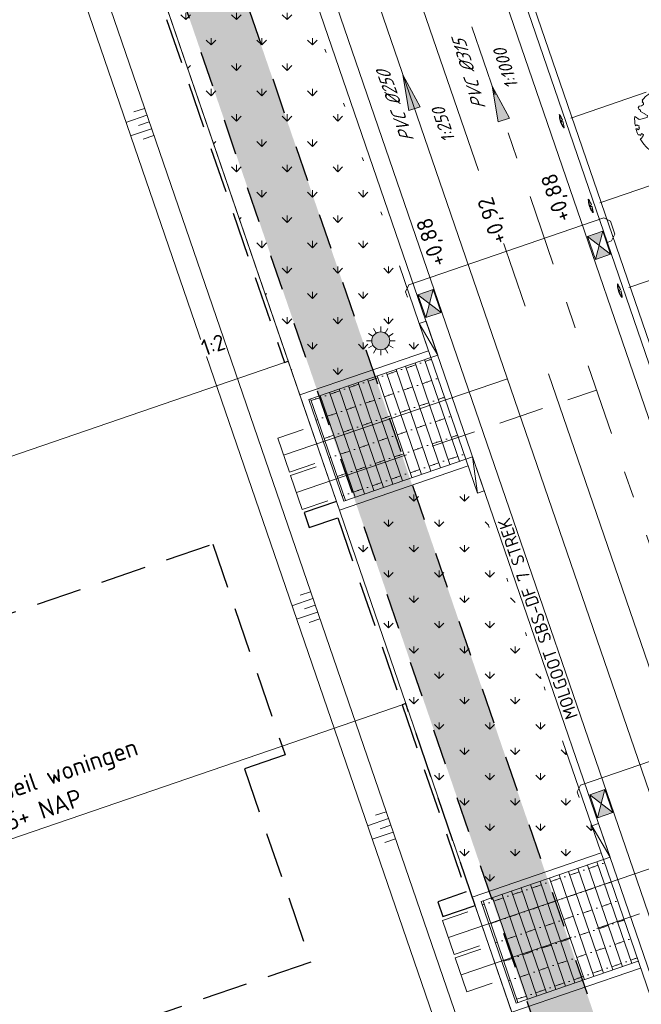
# Model space of a CAD drawing. Header units: metres. Extents: x 264570 to 266133, y 576109 to 577454.
# Tile 98 of 128: x 265496 to 265514, y 576857 to 576885. Entities that reach past the tile are written whole.
import ezdxf
from ezdxf.enums import TextEntityAlignment as Align

# ---------------------------------------------------------------- set-up
doc = ezdxf.new("R2010")
doc.units = ezdxf.units.M
doc.set_wipeout_variables(frame=1)
for name, pattern in [('AM-AS', [16, 10, -2, 2, -2]), ('B-WE-RI-HWA_HUISAANSLUITING_PVC_125-G', [10, 3.25, -0.75, 1.25, -0.75, 1.25, -0.75, 1.25, -0.75]), ('B-WE-RI-HWA_PVC_160-G', [10, 5.5, -4.5]), ('B-WE-RI-HWA_PVC_315-G', [10, 2, -1.125, 0.75, -1.125, 2, -1.125, 0.75, -1.125]), ('B-WE-VH-KANTOPSLUITING_TROTTOIRBAND_RWS_[AFMETINGEN1]-G', [10, 2.5, -1.5, 0, -1.5, 0, -1.5, 0, -1.5, 0, -1.5]), ('DASHED', [19.05, 12.7, -6.35]), ('NLCS-HIDDEN', [4, 2, -2]), ('XX-HIDDEN2', [3.335, 2.225, -1.11])]:
    doc.linetypes.add(name, pattern=pattern)
for name, color, linetype, lineweight in [('B-OI-RI-HWA_KOLK-S', 252, 'Continuous', 9), ('B-WE-AM-AS-WEG-GD', 252, 'AM-AS', 18), ('B-WE-GR-BOOM-S', 252, 'Continuous', 15), ('B-WE-GR-GRAS_BERMKRUIDENMENGSEL-A', 252, 'Continuous', 18), ('B-WE-GW-TALUDARCERING_KORT-G', 252, 'Continuous', 15), ('B-WE-GW-TALUDARCERING_LANG-G', 252, 'Continuous', 15), ('B-WE-KG-GRENS_KADASTRAAL-G', 252, 'KG-KADASTRAAL', 18), ('B-WE-KL-ET_LS_OV_LICHTMAST-S', 252, 'Continuous', 15), ('B-WE-KL-TRACE-A', 252, 'Continuous', 13), ('B-WE-KL-TRACE-GD', 252, 'NLCS-HIDDEN', 25), ('B-WE-OG-TOPOGRAFIE-G', 252, 'Continuous', 15), ('B-WE-RI-DRAINAGE_AFDEKKAP-G', 252, 'Continuous', 18), ('B-WE-RI-DWA_HUISAANSLUITING_PVC_125-G', 252, 'B-WE-RI-DWA_HUISAANSLUITING_PVC_125-G', 18), ('B-WE-RI-DWA_PVC_250-G', 252, 'B-WE-RI-DWA_PVC_250-G', 18), ('B-WE-RI-HWA_HUISAANSLUITING_PVC_125-G', 252, 'B-WE-RI-HWA_HUISAANSLUITING_PVC_125-G', 18), ('B-WE-RI-HWA_KOLKAANSLUITING_PVC_125-G', 252, 'B-WE-RI-HWA_HUISAANSLUITING_PVC_125-G', 18), ('B-WE-RI-HWA_PVC_160-G', 252, 'B-WE-RI-HWA_PVC_160-G', 18), ('B-WE-RI-HWA_PVC_315-G', 252, 'B-WE-RI-HWA_PVC_315-G', 18), ('B-WE-VH-KANTOPSLUITING_ELEMENT_VERLOOPBAND_11-22x25_19-22x16-G', 252, 'Continuous', 18), ('B-WE-VH-KANTOPSLUITING_INRITVERLOOPBAND_19-22X16-G', 252, 'B-WE-VH-KANTOPSLUITING_GAZONBAND_[AFMETINGEN1]-G', 18), ('B-WE-VH-KANTOPSLUITING_OPSLUITBAND_10X20-G', 252, 'B-WE-VH-KANTOPSLUITING_TALUDBAND-G', 18), ('B-WE-VH-KANTOPSLUITING_TROTTOIRBAND_RWS_11-22X25-G', 252, 'B-WE-VH-KANTOPSLUITING_TROTTOIRBAND_RWS_[AFMETINGEN1]-G', 18), ('B-WE-VH-VERHARDING_STRAATBAKSTEEN_DIKFORMAAT_HALF-A', 252, 'Continuous', 13), ('B-XX-AL-HOOGTELABEL-T18', 252, 'Continuous', 18), ('B-XX-AL-T25', 252, 'Continuous', 9), ('B-XX-GC-VERANKERING_ANKERSTANG-G', 252, 'XX-HIDDEN2', 18), ('T-WE-GR-TOEKOMSTIG-G', 3, 'DASHED', 25)]:
    doc.layers.add(name, color=color, linetype=linetype, lineweight=lineweight)
doc.layers.add('X-XX-RI-T18-200', color=7, linetype='Continuous', lineweight=18, true_color=0x656565)
doc.styles.add('NLCS-ISO', font='NLCS-ISO.ttf')
doc.styles.add('NLCS-ISO Standaard', font='NLCS-ISO.ttf')
doc.styles.add('NLCS-ISO-ANNOTATIVE-T25', font='NLCS-ISO.ttf', dxfattribs={"height": 2.5})
doc.styles.add('NLCS-ISO-ANNOTATIVE-T25 BESTAAND', font='NLCS-ISO.ttf', dxfattribs={"height": 2.5})
doc.styles.add('NLCS-ISO-ANNOTATIVE-T25-BOB', font='NLCS-ISO.ttf', dxfattribs={"oblique": 30, "height": 2.5})
doc.styles.add('NLCS-ISO-M250-T18', font='NLCS-ISO.ttf', dxfattribs={"height": 0.45})
doc.styles.get("Standard").update_dxf_attribs({"font": 'arial.ttf'})
doc.linetypes.add('B-WE-RI-DWA_HUISAANSLUITING_PVC_125-G', pattern='A,5.375,-1.75,["o",Standard,S=1,R=0,X=-0.35,Y=-0.35],-1.75,1.125', length=10)
doc.linetypes.add('B-WE-RI-DWA_PVC_250-G', pattern='A,6,-5.5,["O   O   O",NLCS-ISO,S=0.5,R=0,X=-2.5,Y=-0.2],-3.5,5', length=20)
doc.linetypes.add('B-WE-VH-KANTOPSLUITING_GAZONBAND_[AFMETINGEN1]-G', pattern='A,4,-3,[160,NLCS.shx,S=0.25,R=0,X=0,Y=0],-3', length=10)
doc.linetypes.add('B-WE-VH-KANTOPSLUITING_TALUDBAND-G', pattern='A,5,-2.5,[4,NLCS.shx,S=0.5,R=0,X=0,Y=0],-2.5', length=10)
doc.linetypes.add('KG-KADASTRAAL', pattern='A,5.5,-2,["K",Standard,S=1.8,R=0,X=0,Y=-0.9],-2,5.5,-2,[5,NLCS.shx,S=0.75,R=0,X=0,Y=0],-2', length=19)
pattern_1 = [(90, (214669.0599, 555914.2474), (-0.707106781, 0.707106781), [0.1875, -1.226713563]), (45, (214669.0599, 555914.2474), (-0.707106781, 0.707106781), [0.1875, -0.8125]), (135, (214669.0599, 555914.2474), (-0.707106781, -0.707106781), [0.1875, -0.8125])]

# ---------------------------------------------------------------- blocks, each defined once
blk = doc.blocks.new('N-SKL-ET_LS_OV_LICHTMAST_TYPE6-SO')
h = blk.add_hatch(color=255)
h.dxf.hatch_style = 1
h.paths.add_polyline_path([(-1.25, 0, 1), (1.25, 0, 1)])
at = {"flags": 128}
for points in [[(-0.62, 1.08), (-1, 1.73)], [(0, 1.25), (0, 2)], [(0.62, 1.08), (1, 1.73)], [(-1.25, 0), (-2, 0)], [(-1.08, 0.62), (-1.73, 1)], [(1.08, 0.62), (1.73, 1)], [(2, 0), (1.25, 0)], [(-1.73, -1), (-1.08, -0.62)], [(-1, -1.73), (-0.62, -1.08)], [(0, -2), (0, -1.25)], [(1, -1.73), (0.62, -1.08)], [(1.73, -1), (1.08, -0.62)]]:
    blk.add_lwpolyline(points, dxfattribs=at)
blk.add_circle((0, 0), 1.25)
at = {"lineweight": 30, "flags": 104}
blk.add_attdef('01', text='', height=1.8, dxfattribs=at).set_placement((2.71, 1.09), align=Align.TOP_LEFT)
blk = doc.blocks.new('BOOM_WHIPEOUT_SOORT')
blk.add_wipeout([(-0.21, -4.62), (0.02, -4.62), (0.27, -4.62), (0.58, -4.59), (0.9, -4.55), (1.18, -4.48), (1.6, -4.35), (1.95, -4.21), (2.24, -4.06), (2.53, -3.9), (2.9, -3.63), (3.1, -3.47), (3.33, -3.26), (3.49, -3.09), (3.62, -2.93), (3.62, -2.93), (2.77, -2.61), (2.64, -2.59), (2.61, -2.47), (2.79, -1.83), (2.79, -1.55), (3.03, -1.54), (3.24, -1.79), (3.31, -2.1), (3.42, -2.03), (4, -2.41), (4.08, -2.27), (4.18, -2.1), (4.25, -1.95), (4.32, -1.8), (4.38, -1.65), (4.43, -1.51), (4.48, -1.37), (4.54, -1.17), (4.59, -0.94), (4.64, -0.69), (4.66, -0.55), (4.55, -0.66), (4.28, -0.48), (4.33, -0.35), (4.5, -0.4), (4.48, -0.29), (4.59, -0.27), (4.59, -0.16), (4.7, -0.05), (4.7, 0.17), (4.68, 0.46), (4.65, 0.7), (4.6, 1.01), (4.54, 1.26), (4.47, 1.48), (4.39, 1.71), (4.3, 1.93), (4.21, 2.13), (4.14, 2.26), (4.04, 2.44), (3.93, 2.62), (3.89, 2.68), (3.83, 2.76), (3.8, 2.79), (3.76, 2.8), (3.71, 2.8), (3.7, 2.79), (3.67, 2.77), (3.65, 2.76), (3.66, 2.76), (3.68, 2.77), (3.65, 2.75), (3.61, 2.72), (3.58, 2.7), (3.54, 2.69), (3.49, 2.67), (3.44, 2.67), (3.39, 2.67), (3.33, 2.68), (3.27, 2.69), (3.24, 2.71), (3.21, 2.73), (3.18, 2.76), (3.17, 2.77), (3.15, 2.82), (3.14, 2.85), (3.14, 2.89), (3.14, 2.92), (3.13, 2.97), (3.11, 3.01), (3.1, 3.03), (3.08, 3.05), (3.04, 3.07), (2.99, 3.09), (2.96, 3.09), (2.94, 3.09), (2.92, 3.09), (2.91, 3.07), (2.53, 2.46), (2.38, 2.71), (2.5, 3.1), (2.63, 3.18), (2.64, 3.31), (2.5, 3.38), (1.92, 3.25), (1.71, 3.32), (1.63, 3.52), (1.84, 3.67), (2.01, 3.64), (2.17, 3.8), (2.11, 4.12), (2.11, 4.13), (2.11, 4.16), (2.1, 4.21), (2.09, 4.23), (2.06, 4.26), (2.03, 4.27), (1.99, 4.29), (1.84, 4.36), (1.75, 4.39), (1.58, 4.46), (1.47, 4.49), (1.29, 4.55), (1.14, 4.58), (1.02, 4.62), (0.87, 4.66), (0.71, 4.67), (0.6, 4.69), (0.53, 4.7), (0.49, 4.7), (0.45, 4.68), (0.44, 4.64), (0.44, 4.64), (0.45, 4.59), (0.45, 4.59), (0.47, 4.52), (0.47, 4.5), (0.47, 4.43), (0.45, 4.4), (0.4, 4.35), (0.37, 4.33), (0.36, 4.29), (0.3, 4.23), (0.27, 4.21), (0.24, 4.2), (0.22, 4.22), (0.21, 4.24), (0.17, 4.28), (0.13, 4.3), (0.09, 4.32), (0.06, 4.34), (0.01, 4.35), (-0.03, 4.36), (-0.06, 4.36), (-0.1, 4.38), (-0.11, 4.41), (-0.13, 4.45), (-0.14, 4.5), (-0.15, 4.57), (-0.16, 4.6), (-0.16, 4.64), (-0.17, 4.68), (-0.17, 4.68), (-0.19, 4.71), (-0.19, 4.71), (-0.2, 4.72), (-0.22, 4.72), (-0.24, 4.72), (-0.26, 4.72), (-0.29, 4.71), (-0.37, 4.71), (-0.38, 4.71), (-0.42, 4.7), (-0.54, 4.69), (-0.58, 4.69), (-0.75, 4.66), (-0.79, 4.65), (-0.83, 4.65), (-0.95, 4.62), (-0.99, 4.61), (-1.05, 4.6), (-1.08, 4.59), (-1.11, 4.58), (-1.11, 4.56), (-1.11, 4.53), (-1.11, 4.52), (-1.09, 4.5), (-1.07, 4.48), (-1, 4.38), (-0.92, 4.3), (-0.86, 4.25), (-0.85, 4.24), (-0.85, 4.23), (-0.84, 4.21), (-0.84, 4.2), (-0.84, 4.2), (-0.85, 4.17), (-0.85, 4.16), (-0.85, 4.15), (-0.56, 3.68), (-0.77, 3.8), (-0.85, 3.94), (-0.87, 3.96), (-0.89, 3.99), (-0.89, 4.04), (-0.9, 4.08), (-0.92, 4.05), (-0.95, 4.03), (-0.97, 4.02), (-1, 4.02), (-1.02, 4.01), (-1.06, 4.01), (-1.1, 4), (-1.12, 3.99), (-1.15, 3.97), (-1.17, 3.96), (-1.19, 3.95), (-1.23, 3.94), (-1.24, 3.94), (-1.26, 3.94), (-1.29, 3.96), (-1.3, 3.97), (-1.33, 4), (-1.37, 4.03), (-1.42, 4.07), (-1.44, 4.09), (-1.46, 4.12), (-1.47, 4.16), (-1.48, 4.18), (-1.48, 4.21), (-1.48, 4.28), (-1.48, 4.3), (-1.48, 4.32), (-1.48, 4.36), (-1.47, 4.41), (-1.47, 4.43), (-1.48, 4.44), (-1.5, 4.46), (-1.51, 4.46), (-1.53, 4.46), (-1.53, 4.46), (-1.56, 4.45), (-1.58, 4.44), (-1.62, 4.42), (-1.69, 4.4), (-1.8, 4.36), (-1.88, 4.32), (-1.93, 4.3), (-1.98, 4.27), (-2.03, 4.25), (-2.07, 4.23), (-2.19, 4.17), (-2.27, 4.12), (-2.31, 4.1), (-2.42, 4.04), (-2.46, 4.02), (-2.54, 3.96), (-2.59, 3.93), (-2.64, 3.89), (-2.7, 3.85), (-2.71, 3.84), (-2.78, 3.79), (-2.84, 3.75), (-2.9, 3.69), (-2.99, 3.62), (-3.05, 3.57), (-3.11, 3.5), (-3.17, 3.47), (-3.25, 3.39), (-3.32, 3.32), (-3.39, 3.25), (-3.44, 3.19), (-3.49, 3.13), (-3.52, 3.1), (-3.56, 3.05), (-3.49, 2.92), (-3.54, 2.83), (-3.36, 2.62), (-3.36, 2.43), (-3.65, 2.24), (-3.96, 2.19), (-4.1, 1.97), (-4.02, 1.8), (-3.81, 1.63), (-3.8, 1.46), (-3.19, 1.16), (-3.14, 1.05), (-2.81, 0.92), (-2.88, 0.64), (-3.96, 0.34), (-4.47, 0.74), (-4.6, 0.76), (-4.6, 0.6), (-4.61, 0.54), (-4.61, 0.48), (-4.6, 0.39), (-4.6, 0.3), (-4.6, 0.24), (-4.6, 0.17), (-4.59, 0.12), (-4.59, 0.02), (-4.57, -0.02), (-4.57, -0.11), (-4.57, -0.14), (-4.56, -0.18), (-4.55, -0.27), (-4.55, -0.29), (-4.54, -0.38), (-4.53, -0.4), (-4.53, -0.43), (-4.52, -0.47), (-4.52, -0.49), (-4.51, -0.53), (-4.29, -0.39), (-4.17, -0.51), (-3.99, -0.52), (-4.03, -0.72), (-3.95, -0.85), (-4.04, -1), (-4.11, -1.07), (-4.26, -0.97), (-4.42, -0.95), (-4.39, -1.04), (-4.34, -1.2), (-4.32, -1.29), (-4.28, -1.39), (-4.25, -1.48), (-4.22, -1.55), (-4.18, -1.65), (-4.15, -1.73), (-4.11, -1.81), (-4.11, -1.81), (-4.04, -1.79), (-3.98, -1.78), (-3.94, -1.77), (-3.88, -1.8), (-3.87, -1.81), (-3.86, -1.83), (-3.84, -1.86), (-3.84, -1.86), (-3.83, -1.87), (-3.6, -1.61), (-3.5, -1.69), (-3.49, -1.7), (-3.46, -1.71), (-3.45, -1.72), (-3.43, -1.72), (-3.4, -1.72), (-3.38, -1.74), (-3.38, -1.77), (-3.38, -1.78), (-3.38, -1.79), (-3.38, -1.81), (-3.41, -1.87), (-3.42, -1.88), (-3.44, -1.92), (-3.44, -1.94), (-3.46, -1.97), (-3.46, -1.98), (-3.49, -2.03), (-3.53, -2.08), (-3.56, -2.12), (-3.59, -2.16), (-3.61, -2.19), (-3.63, -2.22), (-3.69, -2.29), (-3.69, -2.29), (-3.72, -2.32), (-3.74, -2.33), (-3.76, -2.34), (-3.79, -2.35), (-3.83, -2.36), (-3.76, -2.46), (-3.68, -2.6), (-3.61, -2.72), (-3.51, -2.84), (-3.44, -2.93), (-3.36, -3.03), (-3.26, -3.16), (-3.17, -3.25), (-3.1, -3.33), (-3.02, -3.42), (-2.94, -3.5), (-2.84, -3.59), (-2.75, -3.68), (-2.72, -3.71), (-2.6, -3.81), (-2.58, -3.83), (-2.47, -3.92), (-2.43, -3.94), (-2.38, -3.99), (-2.29, -4.05), (-2.19, -4.12), (-2.17, -4.13), (-2.04, -4.23), (-1.97, -4.24), (-2.04, -4.23), (-1.94, -4.24), (-1.91, -4.23), (-1.9, -4.22), (-1.88, -4.2), (-1.86, -4.17), (-1.86, -4.12), (-1.88, -4.06), (-1.88, -4.06), (-1.87, -3.98), (-1.86, -3.94), (-1.81, -3.88), (-1.79, -3.85), (-1.72, -3.81), (-1.72, -3.81), (-1.68, -3.74), (-1.68, -3.72), (-1.69, -3.71), (-1.7, -3.69), (-1.77, -3.66), (-1.77, -3.66), (-1.77, -3.66), (-1.77, -3.66), (-1.8, -3.66), (-1.82, -3.66), (-1.84, -3.64), (-1.86, -3.62), (-1.87, -3.61), (-1.87, -3.59), (-1.87, -3.55), (-1.87, -3.53), (-1.85, -3.5), (-1.85, -3.5), (-1.63, -3.62), (-1.55, -3.41), (-1.46, -3.38), (-1.4, -3.13), (-1.19, -3.12), (-1.11, -3.2), (-1, -3.79), (-0.87, -3.88), (-0.76, -3.82), (-0.74, -3.67), (-0.6, -3.65), (-0.49, -3.84), (-0.55, -4.05), (-0.54, -4.1), (-0.52, -4.13), (-0.49, -4.15), (-0.45, -4.18), (-0.42, -4.19), (-0.38, -4.2), (-0.34, -4.19), (-0.29, -4.17), (-0.28, -4.2), (-0.27, -4.22), (-0.27, -4.23), (-0.26, -4.27), (-0.27, -4.31), (-0.27, -4.33), (-0.29, -4.36), (-0.29, -4.37), (-0.32, -4.4), (-0.32, -4.4), (-0.32, -4.4), (-0.3, -4.42), (-0.28, -4.44), (-0.28, -4.45), (-0.26, -4.48), (-0.25, -4.5), (-0.24, -4.51), (-0.23, -4.54), (-0.22, -4.56)])
blk.add_lwpolyline([(0.4, 4.34), (0.41, 4.35), (0.41, 4.36), (0.42, 4.37), (0.43, 4.38), (0.44, 4.38), (0.44, 4.39), (0.45, 4.4), (0.46, 4.41), (0.46, 4.42), (0.47, 4.43), (0.47, 4.44), (0.48, 4.46), (0.48, 4.48), (0.47, 4.5), (0.47, 4.53), (0.44, 4.64, -0.52938), (0.49, 4.7, -0.087139), (2.05, 4.26, -0.372341), (2.11, 4.12), (2.17, 3.8), (2.01, 3.64), (1.84, 3.67), (1.63, 3.52), (1.71, 3.32), (1.92, 3.25), (2.5, 3.38), (2.64, 3.31), (2.63, 3.18), (2.5, 3.1), (2.38, 2.71), (2.53, 2.46), (2.92, 3.09, -0.504641), (3.14, 2.89, 0.331948), (3.27, 2.69, 0.282008), (3.68, 2.77), (3.65, 2.75, -0.512156), (3.84, 2.75, -0.16076), (4.7, -0.05), (4.59, -0.16), (4.59, -0.27), (4.48, -0.29), (4.5, -0.4), (4.33, -0.35), (4.28, -0.48), (4.48, -0.61), (4.55, -0.66), (4.66, -0.55, -0.106371), (4, -2.41), (3.42, -2.03), (3.31, -2.1), (3.24, -1.79), (3.03, -1.54), (2.79, -1.55), (2.79, -1.83), (2.61, -2.47), (2.64, -2.59), (2.77, -2.61), (3.62, -2.93, -0.236298), (-0.21, -4.62, 0.159625), (-0.32, -4.4, 0.350802), (-0.29, -4.17, -0.504641), (-0.55, -4.05), (-0.49, -3.84), (-0.6, -3.65), (-0.74, -3.67), (-0.76, -3.82), (-0.87, -3.88), (-1, -3.79), (-1.11, -3.2), (-1.19, -3.12), (-1.4, -3.13), (-1.46, -3.38), (-1.55, -3.41), (-1.63, -3.62), (-1.85, -3.5, 0.733583), (-1.77, -3.66, -0.861625), (-1.72, -3.81, 0.279978), (-1.88, -4.05), (-1.88, -4.06, -0.827056), (-2.04, -4.23, -0.116774), (-3.83, -2.36), (-3.79, -2.35), (-3.76, -2.34), (-3.74, -2.33), (-3.72, -2.32), (-3.71, -2.31), (-3.7, -2.3), (-3.69, -2.29), (-3.47, -2.01), (-3.47, -2), (-3.47, -1.99), (-3.46, -1.99), (-3.46, -1.98), (-3.46, -1.97), (-3.45, -1.96), (-3.45, -1.95), (-3.44, -1.94), (-3.44, -1.92), (-3.43, -1.91), (-3.42, -1.9), (-3.42, -1.88), (-3.41, -1.87), (-3.4, -1.85), (-3.39, -1.84), (-3.39, -1.82), (-3.38, -1.81), (-3.38, -1.79), (-3.38, -1.78), (-3.38, -1.77), (-3.38, -1.76), (-3.38, -1.75), (-3.38, -1.74), (-3.39, -1.73), (-3.4, -1.73), (-3.4, -1.72), (-3.41, -1.72), (-3.42, -1.72), (-3.43, -1.72), (-3.44, -1.72), (-3.45, -1.72), (-3.46, -1.71), (-3.47, -1.71), (-3.48, -1.71), (-3.49, -1.7), (-3.5, -1.69), (-3.52, -1.68), (-3.53, -1.67), (-3.54, -1.67), (-3.55, -1.66), (-3.56, -1.65), (-3.58, -1.64), (-3.59, -1.62), (-3.6, -1.61), (-3.83, -1.87), (-3.84, -1.86), (-3.85, -1.84), (-3.86, -1.83), (-3.87, -1.81), (-3.88, -1.8), (-3.89, -1.79), (-3.91, -1.78), (-3.94, -1.77), (-3.98, -1.78), (-4.04, -1.79), (-4.11, -1.81, -0.040997), (-4.42, -0.95), (-4.26, -0.97), (-4.11, -1.07), (-4.04, -1), (-3.95, -0.85), (-4.03, -0.72), (-3.99, -0.52), (-4.17, -0.51), (-4.29, -0.39), (-4.51, -0.53, -0.05814), (-4.6, 0.76), (-4.47, 0.74), (-3.96, 0.34), (-3.74, 0.41), (-2.88, 0.64), (-2.81, 0.92), (-3.14, 1.05), (-3.19, 1.16), (-3.8, 1.46), (-3.81, 1.63), (-4.02, 1.8), (-4.1, 1.97), (-3.96, 2.19), (-3.65, 2.24), (-3.36, 2.43), (-3.36, 2.62), (-3.54, 2.83), (-3.49, 2.92), (-3.56, 3.05, -0.13428), (-1.53, 4.46, -0.541727), (-1.47, 4.41), (-1.48, 4.28), (-1.48, 4.21), (-1.47, 4.16), (-1.46, 4.12), (-1.44, 4.09), (-1.42, 4.07), (-1.39, 4.05), (-1.37, 4.03), (-1.35, 4.02), (-1.33, 4), (-1.32, 3.99), (-1.3, 3.97), (-1.29, 3.96), (-1.27, 3.95), (-1.26, 3.94), (-1.24, 3.94), (-1.23, 3.94), (-1.21, 3.94), (-1.19, 3.95), (-1.17, 3.96), (-1.15, 3.97), (-1.14, 3.98), (-1.12, 3.99), (-1.1, 4), (-1.08, 4), (-1.06, 4.01), (-1.04, 4.01), (-1.02, 4.01), (-1, 4.02), (-0.98, 4.02), (-0.97, 4.02), (-0.95, 4.03), (-0.94, 4.04), (-0.92, 4.05), (-0.91, 4.06), (-0.9, 4.08), (-0.89, 3.99), (-0.87, 3.96), (-0.77, 3.8), (-0.56, 3.68), (-0.85, 4.16), (-0.85, 4.17), (-0.85, 4.18), (-0.84, 4.2), (-0.84, 4.21), (-0.85, 4.23), (-0.85, 4.24), (-0.86, 4.25), (-0.88, 4.27), (-0.9, 4.28), (-0.92, 4.3), (-0.94, 4.32), (-0.97, 4.35), (-1, 4.38), (-1.03, 4.42), (-1.11, 4.52, -0.543104), (-1.08, 4.59, -0.046766), (-0.22, 4.72, -0.385168), (-0.17, 4.68), (-0.14, 4.5), (-0.13, 4.45), (-0.11, 4.41), (-0.1, 4.38), (-0.08, 4.37), (-0.06, 4.36), (-0.04, 4.36), (-0.03, 4.36), (-0.01, 4.36), (0.01, 4.35), (0.02, 4.35), (0.04, 4.34), (0.06, 4.34), (0.07, 4.33), (0.09, 4.32), (0.1, 4.32), (0.11, 4.31), (0.13, 4.3), (0.14, 4.3), (0.15, 4.29), (0.17, 4.28), (0.18, 4.28), (0.19, 4.27), (0.19, 4.26), (0.2, 4.25), (0.21, 4.24), (0.21, 4.23), (0.22, 4.23), (0.22, 4.22), (0.23, 4.21), (0.23, 4.21), (0.24, 4.2), (0.25, 4.2), (0.26, 4.2), (0.27, 4.21), (0.28, 4.21), (0.29, 4.22), (0.3, 4.22), (0.31, 4.23), (0.32, 4.24), (0.33, 4.26), (0.34, 4.27), (0.35, 4.28), (0.36, 4.3), (0.37, 4.31), (0.38, 4.32), (0.39, 4.33)], format="xyb", close=True)
blk.add_circle((0, 0), 0.138)
blk = doc.blocks.new('*U43')
at = {"ltscale": 0.5}
blk.add_hatch(color=256, dxfattribs=at).paths.add_polyline_path([(-3.33, 0), (1.67, 0.83), (1.67, -0.83)])
blk.add_lwpolyline([(-3.33, 0), (1.67, 0.83), (1.67, -0.83)], close=True)
blk = doc.blocks.new('*U37')
for p, q in [((0.5, 0), (0, 0.1)), ((0, 0), (0, 0.1)), ((0, 0.1), (0.5, 0.1)), ((0.5, 0), (0, 0)), ((0.5, 0.1), (0.5, 0))]:
    blk.add_line(p, q)
blk = doc.blocks.new('*U38')
for p, q in [((-0.5, 0), (0, 0.1)), ((0, 0.1), (-0.5, 0.1)), ((-0.5, 0.1), (-0.5, 0)), ((-0.5, 0), (0, 0)), ((0, 0), (0, 0.1))]:
    blk.add_line(p, q)
blk = doc.blocks.new('*U42')
blk.add_wipeout([(-1.125, 0.75), (1.125, 0.75), (1.125, -0.75), (-1.125, -0.75)])
h = blk.add_hatch(color=256)
h.dxf.hatch_style = 1
h.paths.add_polyline_path([(0, 0), (-1.125, 0.75), (-1.125, -0.75)])
h.paths.add_polyline_path([(1.125, -0.75), (1.125, 0.75), (0, 0)])
for p, q in [((-1.125, -0.75), (1.125, 0.75)), ((1.125, -0.75), (-1.125, 0.75))]:
    blk.add_line(p, q)
at = {"flags": 128}
blk.add_lwpolyline([(-1.125, -0.75), (1.125, -0.75), (1.125, 0.75), (-1.125, 0.75)], close=True, dxfattribs=at)

msp = doc.modelspace()

# ---------------------------------------------------------------- hatches: boundary and pattern name
at = {"layer": 'B-WE-GR-GRAS_BERMKRUIDENMENGSEL-A'}
h = msp.add_hatch(dxfattribs=at)
h.set_pattern_fill('AGR-KRUIDEN', color=256, scale=0.5, pattern_type=2)
h.set_pattern_definition(pattern_1)
h.paths.add_polyline_path([(265505.133, 576871.227), (265508.84, 576860.431), (265512.434, 576861.666), (265512.174, 576862.422), (265511.99, 576862.96), (265511.894, 576863.007), (265511.771, 576863.366), (265511.818, 576863.462), (265508.727, 576872.462)])
at = {"layer": 'B-WE-KL-TRACE-A'}
h = msp.add_hatch(dxfattribs=at)
h.set_pattern_fill('DOTS', color=256, scale=0.5)
h.set_pattern_definition([(0, (265213.50372, 576754.34745), (0.079375, 0.15875), [0, -0.15875])])
h.paths.add_polyline_path([(265408.404, 576917.823), (265412.235, 576919.138), (265412.771, 576917.578), (265421.592, 576891.891), (265492.005, 576916.073), (265492.541, 576914.512), (265549.415, 576748.903), (265547.812, 576748.488), (265490.981, 576913.976), (265428.559, 576892.539), (265483.75, 576731.828), (265482.15, 576731.407), (265435.731, 576866.574), (265428.264, 576864.01), (265427.731, 576865.561), (265435.199, 576868.125), (265426.999, 576892.003), (265420.567, 576889.795), (265411.163, 576917.026), (265408.94, 576916.262)])
at = {"layer": 'B-WE-VH-VERHARDING_STRAATBAKSTEEN_DIKFORMAAT_HALF-A'}
h = msp.add_hatch(dxfattribs=at)
h.set_pattern_fill('AVH-SBS_DIKFORMAAT_HALFST', color=256, scale=28, angle=89.931, pattern_type=2)
h.set_pattern_definition([(108.95339913, (70381.54593, 116941.98658), (-0.26481925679, -0.09094372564), []), (198.95339913, (70381.1822, 116943.0459), (0.3637749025, -1.0592770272), [0.28, -0.28]), (198.95339913, (70381.0992, 116942.4253), (0.3637749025, -1.0592770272), [0.28, -0.28]), (108.95339913, (70381.23163, 116942.47074), (-0.5296385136, -0.1818874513), [0, -0.56, 0, 0, 0]), (108.95339913, (70380.9668, 116942.3798), (-0.5296385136, -0.1818874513), [0, -0.56, 0, 0, 0])])
h.paths.add_polyline_path([(265505.257, 576871.482), (265508.662, 576872.651), (265507.687, 576875.488), (265504.283, 576874.319)])
h = msp.add_hatch(dxfattribs=at)
h.set_pattern_fill('AVH-SBS_DIKFORMAAT_HALFST', color=256, scale=28, angle=89.931, pattern_type=2)
h.set_pattern_definition([(108.95339913, (70384.00904, 116934.81423), (-0.26481925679, -0.09094372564), []), (198.95339913, (70383.6453, 116935.8735), (0.3637749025, -1.0592770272), [0.28, -0.28]), (198.95339913, (70383.5623, 116935.2529), (0.3637749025, -1.0592770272), [0.28, -0.28]), (108.95339913, (70383.69475, 116935.2984), (-0.5296385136, -0.1818874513), [0, -0.56, 0, 0, 0]), (108.95339913, (70383.42993, 116935.20745), (-0.5296385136, -0.1818874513), [0, -0.56, 0, 0, 0])])
h.paths.add_polyline_path([(265510.069, 576857.47), (265513.474, 576858.639), (265512.499, 576861.476), (265509.094, 576860.307)])

# ---------------------------------------------------------------- linework, layer by layer
at = {"layer": 'B-WE-AM-AS-WEG-GD', "flags": 128}
msp.add_lwpolyline([(265555.786, 576744.512), (265498.386, 576911.656), (265424.142, 576886.159)], dxfattribs=at)
at = {"layer": 'B-WE-GW-TALUDARCERING_KORT-G', "flags": 128}
for points in [[(265499.697, 576882.439), (265499.403, 576882.338)], [(265499.827, 576882.06), (265499.533, 576881.96)], [(265499.956, 576881.682), (265499.663, 576881.581)], [(265504.329, 576868.95), (265504.036, 576868.85)], [(265504.459, 576868.572), (265504.165, 576868.471)], [(265504.589, 576868.194), (265504.295, 576868.093)], [(265506.437, 576862.811), (265506.144, 576862.711)], [(265506.567, 576862.433), (265506.274, 576862.332)], [(265506.697, 576862.055), (265506.404, 576861.954)]]:
    msp.add_lwpolyline(points, dxfattribs=at)
at = {"layer": 'B-WE-GW-TALUDARCERING_LANG-G', "flags": 128}
for points in [[(265499.762, 576882.25), (265499.175, 576882.048)], [(265499.892, 576881.871), (265499.305, 576881.67)], [(265504.394, 576868.761), (265503.807, 576868.56)], [(265504.524, 576868.383), (265503.937, 576868.182)], [(265506.502, 576862.622), (265505.916, 576862.421)], [(265506.632, 576862.244), (265506.046, 576862.042)]]:
    msp.add_lwpolyline(points, dxfattribs=at)
at = {"layer": 'B-WE-KG-GRENS_KADASTRAAL-G', "ltscale": 0.5}
for p, q in [((265503.706, 576875.382), (265494.194, 576903.079)), ((265488.621, 576870.201), (265503.602, 576875.346)), ((265505.051, 576871.466), (265503.706, 576875.382)), ((265506.987, 576865.829), (265505.051, 576871.466)), ((265506.883, 576865.794), (265503.535, 576864.644)), ((265510.267, 576856.277), (265506.987, 576865.829)), ((265503.535, 576864.644), (265491.637, 576860.558))]:
    msp.add_line(p, q, dxfattribs=at)
at = {"layer": 'B-WE-KL-TRACE-GD', "ltscale": 0.5, "flags": 128}
msp.add_lwpolyline([(265408.404, 576917.823), (265412.235, 576919.138), (265412.771, 576917.578), (265421.592, 576891.891), (265492.005, 576916.073), (265492.541, 576914.512), (265549.415, 576748.903), (265547.812, 576748.488), (265490.981, 576913.976), (265428.559, 576892.539), (265483.75, 576731.828), (265482.15, 576731.407), (265435.731, 576866.574), (265428.264, 576864.01), (265427.731, 576865.561), (265435.199, 576868.125), (265426.999, 576892.003), (265420.567, 576889.795), (265411.163, 576917.026), (265408.94, 576916.262)], close=True, dxfattribs=at)
at = {"layer": 'B-WE-OG-TOPOGRAFIE-G', "flags": 128}
for points in [[(265494.194, 576903.079), (265503.943, 576874.691), (265504.028, 576874.443)], [(265507.687, 576875.488), (265504.283, 576874.319), (265505.257, 576871.482), (265508.662, 576872.651)], [(265505.051, 576871.466), (265508.922, 576860.193)], [(265512.499, 576861.476), (265509.094, 576860.307), (265510.069, 576857.47), (265513.474, 576858.639)]]:
    msp.add_lwpolyline(points, dxfattribs=at)
at = {"layer": 'B-WE-RI-DRAINAGE_AFDEKKAP-G', "flags": 128}
for points in [[(265504.127, 576873.475), (265503.417, 576873.232), (265503.742, 576872.286), (265504.452, 576872.53)], [(265504.482, 576872.434), (265503.773, 576872.191), (265504.097, 576871.245), (265504.807, 576871.489)], [(265508.719, 576860.017), (265508.009, 576859.773), (265508.334, 576858.828), (265509.044, 576859.071)], [(265509.076, 576858.977), (265508.367, 576858.733), (265508.691, 576857.787), (265509.401, 576858.031)]]:
    msp.add_lwpolyline(points, dxfattribs=at)
at = {"layer": 'B-WE-RI-DWA_HUISAANSLUITING_PVC_125-G', "flags": 128}
for points in [[(265503.578, 576872.758), (265509.823, 576874.889)], [(265508.179, 576859.303), (265514.441, 576861.439)]]:
    msp.add_lwpolyline(points, dxfattribs=at)
at = {"layer": 'B-WE-RI-DWA_PVC_250-G', "flags": 128}
msp.add_lwpolyline([(265497.687, 576910.226), (265518.799, 576848.75)], dxfattribs=at)
at = {"layer": 'B-WE-RI-HWA_HUISAANSLUITING_PVC_125-G', "flags": 128}
for points in [[(265503.935, 576871.718), (265512.31, 576874.577)], [(265508.534, 576858.262), (265516.926, 576861.127)]]:
    msp.add_lwpolyline(points, dxfattribs=at)
at = {"layer": 'B-WE-RI-HWA_KOLKAANSLUITING_PVC_125-G', "flags": 128}
msp.add_lwpolyline([(265511.918, 576879.178), (265512.509, 576879.381), (265512.7, 576879.288), (265512.823, 576878.929), (265512.73, 576878.738), (265512.588, 576878.69)], dxfattribs=at)
at = {"layer": 'B-WE-RI-HWA_PVC_160-G', "flags": 128}
for points in [[(265511.918, 576879.178), (265507.071, 576877.514), (265506.978, 576877.323), (265507.101, 576876.964), (265507.292, 576876.871), (265507.434, 576876.919)], [(265516.711, 576865.222), (265511.864, 576863.557), (265511.771, 576863.366), (265511.894, 576863.007), (265512.085, 576862.914), (265512.227, 576862.963)]]:
    msp.add_lwpolyline(points, dxfattribs=at)
at = {"layer": 'B-WE-RI-HWA_PVC_315-G'}
msp.add_line((265499.085, 576913.085), (265521.821, 576846.88), dxfattribs=at)
at = {"layer": 'B-WE-VH-KANTOPSLUITING_INRITVERLOOPBAND_19-22X16-G', "flags": 128}
for points in [[(265508.662, 576872.651), (265507.687, 576875.488)], [(265515.223, 576853.546), (265514.248, 576856.383), (265512.499, 576861.476)]]:
    msp.add_lwpolyline(points, dxfattribs=at)
at = {"layer": 'B-WE-VH-KANTOPSLUITING_OPSLUITBAND_10X20-G', "flags": 128}
msp.add_lwpolyline([(265497.344, 576914.417), (265500.218, 576915.404), (265553.486, 576760.293), (265553.513, 576760.215, 0.391973), (265567.641, 576752.627), (265571.162, 576753.541)], format="xyb", dxfattribs=at)
for points in [[(265507.622, 576875.677), (265504.028, 576874.443), (265505.133, 576871.227), (265508.727, 576872.462)], [(265512.434, 576861.666), (265508.84, 576860.431), (265509.945, 576857.216), (265513.539, 576858.45)]]:
    msp.add_lwpolyline(points, dxfattribs=at)
at = {"layer": 'B-WE-VH-KANTOPSLUITING_TROTTOIRBAND_RWS_11-22X25-G', "flags": 128}
msp.add_lwpolyline([(265512.174, 576862.422), (265508.987, 576871.705)], dxfattribs=at)
at = {"layer": 'B-XX-GC-VERANKERING_ANKERSTANG-G'}
for centre, radius, start, end in [((265511.917, 576882.274), 0.647, 180.4356, 198.452), ((265509.474, 576881.281), 2.057, 23.5891, 28.7846), ((265511.924, 576882.274), 0.647, 180.247, 197.897), ((265511.385, 576882.002), 0.106, 116.7415, 140.8063), ((265511.326, 576882.172), 0.106, 256.9811, 281.0459), ((265511.913, 576882.283), 0.647, 199.3353, 217.3517), ((265511.92, 576882.287), 0.647, 199.8904, 217.5404), ((265509.375, 576881.571), 2.057, 9.0028, 14.1982), ((265512.726, 576879.908), 0.647, 180.4356, 198.452), ((265510.284, 576878.915), 2.057, 23.5891, 28.7846), ((265512.733, 576879.909), 0.647, 180.247, 197.897), ((265512.194, 576879.636), 0.106, 116.7415, 140.8063), ((265512.136, 576879.806), 0.106, 256.9811, 281.0459), ((265512.723, 576879.917), 0.647, 199.3353, 217.3517), ((265512.729, 576879.922), 0.647, 199.8904, 217.5404), ((265510.184, 576879.205), 2.057, 9.0028, 14.1982), ((265513.536, 576877.543), 0.647, 180.4356, 198.452), ((265511.094, 576876.55), 2.057, 23.5891, 28.7846), ((265513.544, 576877.543), 0.647, 180.247, 197.897), ((265513.004, 576877.271), 0.106, 116.7415, 140.8063), ((265512.946, 576877.441), 0.106, 256.9811, 281.0459), ((265513.533, 576877.552), 0.647, 199.3353, 217.3517), ((265513.539, 576877.556), 0.647, 199.8904, 217.5404), ((265510.995, 576876.84), 2.057, 9.0028, 14.1982)]:
    msp.add_arc(centre, radius, start, end, dxfattribs=at)
at = {"layer": 'T-WE-GR-TOEKOMSTIG-G', "ltscale": 0.1}
for p, q in [((265494.126, 576902.939), (265503.602, 576875.346)), ((265503.602, 576875.346), (265503.603, 576875.346)), ((265503.603, 576875.346), (265503.706, 576875.382)), ((265503.706, 576875.382), (265503.706, 576875.382)), ((265505.051, 576871.466), (265504.152, 576871.158)), ((265505.051, 576871.466), (265505.051, 576871.466)), ((265504.152, 576871.158), (265504.295, 576870.742)), ((265504.295, 576870.742), (265505.09, 576871.014)), ((265505.09, 576871.014), (265506.883, 576865.794)), ((265493.105, 576867.364), (265501.599, 576870.281)), ((265501.599, 576870.281), (265503.535, 576864.644)), ((265506.987, 576865.829), (265506.883, 576865.794)), ((265506.883, 576865.794), (265508.675, 576860.573)), ((265508.922, 576860.193), (265506.987, 576865.829)), ((265506.987, 576865.829), (265506.987, 576865.829)), ((265503.535, 576864.644), (265503.619, 576864.398)), ((265503.619, 576864.398), (265502.484, 576864.008)), ((265502.484, 576864.008), (265504.335, 576858.617)), ((265508.675, 576860.573), (265507.881, 576860.3)), ((265507.881, 576860.3), (265508.024, 576859.884)), ((265508.024, 576859.884), (265508.922, 576860.193)), ((265504.335, 576858.617), (265496.977, 576856.09))]:
    msp.add_line(p, q, dxfattribs=at)

# ---------------------------------------------------------------- block references
at = {"layer": 'B-WE-KL-ET_LS_OV_LICHTMAST-S', "xscale": 0.2, "yscale": 0.2, "zscale": 0.2, "rotation": 359.930953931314}
msp.add_blockref('N-SKL-ET_LS_OV_LICHTMAST_TYPE6-SO', (265506.288, 576875.952), dxfattribs=at)
at = {"layer": 'B-WE-VH-KANTOPSLUITING_ELEMENT_VERLOOPBAND_11-22x25_19-22x16-G', "xscale": 1.999999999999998, "yscale": 1.999999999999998, "zscale": 1.999999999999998, "rotation": 108.953399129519}
for name, p in [('*U38', (265507.552, 576876.499)), ('*U37', (265509.176, 576871.77)), ('*U38', (265512.364, 576862.487))]:
    msp.add_blockref(name, p, dxfattribs=at)
at = {"layer": 'B-XX-AL-T25', "ltscale": 0.99999, "xscale": 0.1999999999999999, "yscale": 0.1999999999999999, "zscale": 0.1999999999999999, "rotation": 288.8855443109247}
msp.add_blockref('*U43', (265509.613, 576882.428), dxfattribs=at)

# ---------------------------------------------------------------- next in the draw order: block references
at = {"layer": 'B-WE-GR-BOOM-S', "xscale": 0.2, "yscale": 0.2, "zscale": 0.2, "rotation": 359.930953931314}
msp.add_blockref('BOOM_WHIPEOUT_SOORT', (265514.293, 576882.057), dxfattribs=at)

# ---------------------------------------------------------------- next in the draw order: texts
at = {"layer": 'X-XX-RI-T18-200', "ltscale": 0.5, "char_height": 0.36, "bg_fill": 3, "bg_fill_color": 256, "bg_fill_transparency": 0}
for s, insert, attachment_point, rotation, style, box_fill_scale in [('{\\fNLCS-ISO|b0|i1|c0|p34;1:1000}', (265509.794, 576882.939), 1, 108.451, 'NLCS-ISO-ANNOTATIVE-T25 BESTAAND', 1.15), ('\\A1;PVC %%C250', (265506.708, 576882.472, 0.2), 5, 109.6997, 'NLCS-ISO-ANNOTATIVE-T25-BOB', 1), ('{\\fNLCS-ISO|b0|i1|c0|p34;1:250}', (265508.032, 576881.442), 1, 108.881, 'NLCS-ISO-ANNOTATIVE-T25 BESTAAND', 1.15)]:
    msp.add_mtext(s, dxfattribs=dict(at, insert=insert, attachment_point=attachment_point, rotation=rotation, style=style, box_fill_scale=box_fill_scale))

# ---------------------------------------------------------------- next in the draw order: hatches: boundary and pattern name
at = {"layer": 'B-WE-GR-GRAS_BERMKRUIDENMENGSEL-A'}
h = msp.add_hatch(dxfattribs=at)
h.set_pattern_fill('AGR-KRUIDEN', color=256, scale=0.5, pattern_type=2)
h.set_pattern_definition(pattern_1)
edge = h.paths.add_edge_path()
edge.add_line((265481.734, 576902.818), (265491.069, 576906.023))
edge.add_arc((265492.952, 576900.538), 5.8, 18.9534, 108.9534, ccw=False)
edge.add_line((265498.438, 576902.422), (265507.622, 576875.677))
edge.add_line((265507.622, 576875.677), (265504.028, 576874.443))
edge.add_line((265504.028, 576874.443), (265494.194, 576903.079))
edge.add_line((265494.194, 576903.079), (265482.968, 576899.224))
edge.add_line((265482.968, 576899.224), (265481.734, 576902.818))

# ---------------------------------------------------------------- next in the draw order: linework, layer by layer
at = {"layer": 'B-WE-VH-KANTOPSLUITING_TROTTOIRBAND_RWS_11-22X25-G', "flags": 128}
msp.add_lwpolyline([(265507.622, 576875.677), (265503.56, 576887.508), (265501.361, 576893.91), (265498.438, 576902.422, 0.414214), (265491.069, 576906.023), (265482.54, 576903.095)], format="xyb", dxfattribs=at)
at = {"layer": 'B-XX-GC-VERANKERING_ANKERSTANG-G'}
for p, q in [((265516.849, 576883.968), (265511.173, 576882.025)), ((265517.659, 576881.602), (265511.982, 576879.659))]:
    msp.add_line(p, q, dxfattribs=at)

# ---------------------------------------------------------------- next in the draw order: block references
at = {"layer": 'B-XX-AL-T25', "ltscale": 0.99999, "xscale": 0.2, "yscale": 0.2, "zscale": 0.2, "rotation": 288.8843531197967}
msp.add_blockref('*U43', (265507.124, 576882.746), dxfattribs=at)

# ---------------------------------------------------------------- next in the draw order: texts
at = {"layer": 'X-XX-RI-T18-200', "ltscale": 0.5, "insert": (265508.763, 576883.363, 0.2), "char_height": 0.36, "attachment_point": 5, "rotation": 106.8341, "style": 'NLCS-ISO-ANNOTATIVE-T25-BOB', "bg_fill": 3, "box_fill_scale": 1, "bg_fill_color": 256, "bg_fill_transparency": 0}
msp.add_mtext('\\A1;PVC %%C315', dxfattribs=at)

# ---------------------------------------------------------------- next in the draw order: linework, layer by layer
at = {"layer": 'B-WE-OG-TOPOGRAFIE-G'}
for points in [[(265416.458, 576917), (265423.901, 576895.328, 0.414214), (265431.524, 576891.602), (265500.094, 576915.15), (265553.324, 576760.15, 0.391973), (265567.691, 576752.433), (265568.593, 576752.667)], [(265415.985, 576916.838), (265423.428, 576895.165, 0.414214), (265431.687, 576891.129), (265499.783, 576914.514), (265552.851, 576759.987, 0.391973), (265567.817, 576751.949), (265568.717, 576752.183)]]:
    msp.add_lwpolyline(points, format="xyb", dxfattribs=at)
at = {"layer": 'B-WE-OG-TOPOGRAFIE-G', "flags": 128}
for points in [[(265491.614, 576732.122, -0.391712), (265476.659, 576740.163), (265429.112, 576878.614, -0.414214), (265433.148, 576886.873), (265490.841, 576906.686, -0.414214), (265499.1, 576902.649), (265547.86, 576760.666, -0.436819), (265539.181, 576744.508), (265539.166, 576744.504)], [(265491.488, 576732.606, -0.391699), (265477.131, 576740.325), (265429.585, 576878.776, -0.414214), (265433.311, 576886.4), (265491.004, 576906.213, -0.414214), (265498.627, 576902.487), (265547.387, 576760.504, -0.436819), (265539.055, 576744.992), (265539.04, 576744.988)]]:
    msp.add_lwpolyline(points, format="xyb", dxfattribs=at)
for points in [[(265483.26, 576739.412), (265434.624, 576881.036), (265493.263, 576901.173), (265543.426, 576755.104)], [(265483.66, 576740.157), (265435.412, 576880.651), (265492.878, 576900.385), (265542.622, 576755.535)]]:
    msp.add_lwpolyline(points, close=True, dxfattribs=at)

# ---------------------------------------------------------------- next in the draw order: block references
at = {"layer": 'B-OI-RI-HWA_KOLK-S', "xscale": 0.3, "yscale": 0.3, "zscale": 0.3, "rotation": 288.953399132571}
for p in [(265512.378, 576878.617), (265507.647, 576876.992), (265512.44, 576863.036)]:
    msp.add_blockref('*U42', p, dxfattribs=at)

# ---------------------------------------------------------------- next in the draw order: texts
at = {"layer": 'B-XX-AL-HOOGTELABEL-T18', "char_height": 0.45, "attachment_point": 1, "style": 'NLCS-ISO-M250-T18', "bg_fill": 3, "box_fill_scale": 1.05, "bg_fill_color": 256, "bg_fill_transparency": 0}
for s, insert, rotation in [('+0,88', (265511.175, 576879.213), 108.4434), ('+0,92', (265509.395, 576878.589), 108.4434), ('+0,88', (265507.696, 576877.973), 108.4434), ('1:2', (265501.232, 576875.949), 18.8901)]:
    msp.add_mtext_dynamic_manual_height_columns(s, width=0.5, gutter_width=9, heights=[0], dxfattribs=dict(at, insert=insert, rotation=rotation))
at = {"layer": 'B-XX-AL-T25', "bg_fill": 3, "bg_fill_color": 256, "bg_fill_transparency": 0}
for s, width, gutter_width, heights, insert, char_height, attachment_point, rotation, style, box_fill_scale in [('MOLGOOT SBS-DF 7 STREK', 6.11266, 1.8, [0.126], (265510.668, 576868.197), 0.36, 5, 108.9534, 'NLCS-ISO Standaard', 1), ('\\pxt6;vloerpeil woningen\\P\\pt11;= 1,25+ NAP', 5.85002, 9, [0], (265494.206, 576863.1), 0.5, 1, 18.9534, 'NLCS-ISO-ANNOTATIVE-T25', 1.15)]:
    msp.add_mtext_dynamic_manual_height_columns(s, width=width, gutter_width=gutter_width, heights=heights, dxfattribs=dict(at, insert=insert, char_height=char_height, attachment_point=attachment_point, rotation=rotation, style=style, box_fill_scale=box_fill_scale))

# ---------------------------------------------------------------- next in the draw order: linework, layer by layer
at = {"layer": 'B-XX-GC-VERANKERING_ANKERSTANG-G'}
msp.add_line((265518.469, 576879.237), (265512.792, 576877.293), dxfattribs=at)

doc.saveas('drawing.dxf')
